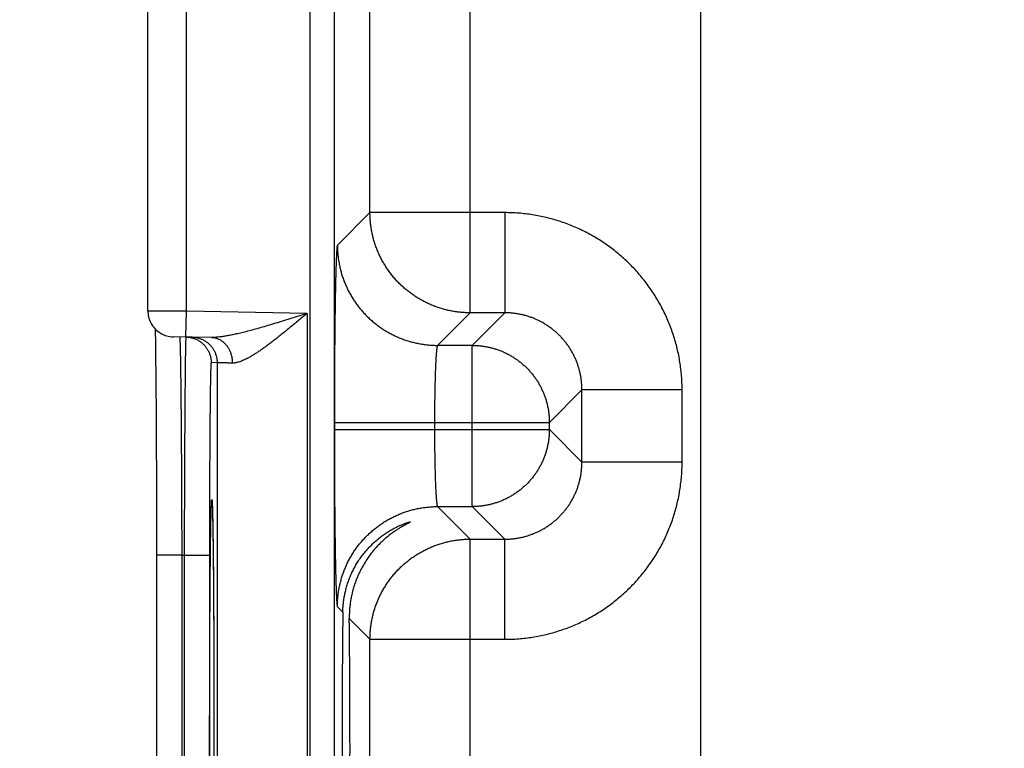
# Model space of a CAD drawing. Header units: inches. Extents: x 0 to 34, y 0 to 22.
# Tile 32 of 80: x 15 to 15.8, y 15.2 to 15.8. Entities that reach past the tile are written whole.
import ezdxf

# ---------------------------------------------------------------- set-up
doc = ezdxf.new("R2010")
doc.units = ezdxf.units.IN
doc.header["$LTSCALE"] = 1.87
doc.header["$MEASUREMENT"] = 0
doc.layers.get('0').update_dxf_attribs({"linetype": 'CONTINUOUS'})
doc.layers.add('DIMENSIONS', color=7, linetype='CONTINUOUS')
doc.styles.get("Standard").update_dxf_attribs({"font": 'txt', "width": 0.8})
doc.dimstyles.new('DIMSTYLE_1', dxfattribs={"dimtxt": 0.125, "dimasz": 0.18, "dimexe": 0.18, "dimexo": 0.0625, "dimgap": 0.09, "dimtad": 0, "dimtih": 1, "dimtoh": 1, "dimdec": 3, "dimzin": 4, "dimdsep": 46, "dimtxsty": 'STANDARD', "dimblk": '_FILLED', "dimblk1": '_FILLED', "dimblk2": '_FILLED', "dimcen": 0.09, "dimadec": 0, "dimazin": 0, "dimtp": 0.01, "dimtm": 0.01, "dimtfac": 1, "dimtdec": 3, "dimtofl": 0, "dimtmove": 0, "dimatfit": 3, "dimldrblk": '_FILLED', "dimfxl": 1, "dimtolj": 1, "dimtzin": 4, "dimarcsym": 0})

# ---------------------------------------------------------------- blocks, each defined once
blk = doc.blocks.new('*D9')
at = {"layer": 'DIMENSIONS', "color": 2, "linetype": 'CONTINUOUS'}
blk.add_line((16.37319, 13.36208), (14.43956, 13.36208), dxfattribs=at)
at = {"layer": 'DIMENSIONS', "color": 2, "linetype": 'CONTINUOUS', "width": 0.8}
for s, p in [('[', (13.67706, 13.29958)), (']', (14.27706, 13.29958)), ('3.529', (13.05206, 13.29958)), ('89.64', (13.77706, 13.29958))]:
    blk.add_text(s, height=0.125, dxfattribs=at).set_placement(p)
blk = doc.blocks.new('_FILLED')
at = {"color": 0, "linetype": 'BYBLOCK'}
blk.add_solid([(0, 0), (-1, 0.1736), (-1, -0.1736)], dxfattribs=at)

msp = doc.modelspace()

# ---------------------------------------------------------------- linework, layer by layer
at = {"color": 7, "linetype": 'CONTINUOUS'}
for p, q in [((15.25362, 16.58677), (15.25362, 12.9164)), ((15.27261, 16.58677), (15.27261, 12.9164)), ((15.55777, 16.435), (15.55777, 13.04917)), ((15.37842, 15.54723), (15.37842, 16.30094)), ((15.30043, 15.62521), (15.30043, 16.22295)), ((15.12755, 15.54857), (15.12755, 15.7976)), ((15.15755, 15.5484), (15.15755, 15.79777)), ((15.30043, 15.62521), (15.27506, 15.59985)), ((15.40544, 15.62521), (15.30043, 15.62521)), ((15.40544, 15.62521), (15.40544, 15.54723)), ((15.1572, 15.5284), (15.15755, 15.5484)), ((15.25144, 15.54676), (15.15755, 15.5484)), ((15.25144, 15.54676), (15.25144, 14.86941)), ((15.37842, 15.54723), (15.35305, 15.52186)), ((15.40544, 15.54723), (15.37842, 15.54723)), ((15.38007, 15.52186), (15.40544, 15.54723)), ((15.13319, 15.53467), (15.13326, 15.53106)), ((15.13326, 15.53106), (15.13335, 15.52635)), ((15.13335, 15.52635), (15.13342, 15.52173)), ((15.17696, 15.52805), (15.1472, 15.52857)), ((15.13342, 15.52173), (15.1335, 15.51618)), ((15.1335, 15.51618), (15.13358, 15.50963)), ((15.38007, 15.52186), (15.35305, 15.52186)), ((15.38007, 15.39631), (15.38007, 15.52186)), ((15.13358, 15.50963), (15.13366, 15.50194)), ((15.18145, 15.50832), (15.17677, 15.5084)), ((15.18145, 15.50832), (15.18145, 14.90784)), ((15.13366, 15.50194), (15.13374, 15.49281)), ((15.13374, 15.49281), (15.13381, 15.48478)), ((15.13381, 15.48478), (15.13388, 15.47555)), ((15.44006, 15.46187), (15.46543, 15.48724)), ((15.46543, 15.43093), (15.46543, 15.48724)), ((15.54342, 15.48724), (15.46543, 15.48724)), ((15.54342, 15.43093), (15.54342, 15.48724)), ((15.13388, 15.47555), (15.13395, 15.46495)), ((15.13395, 15.46495), (15.13401, 15.45267)), ((15.2727, 15.46187), (15.2727, 15.4563)), ((15.2727, 15.46187), (15.44006, 15.46187)), ((15.35068, 15.46187), (15.35068, 15.4563)), ((15.44006, 15.4563), (15.44006, 15.46187)), ((15.2727, 15.4563), (15.44006, 15.4563)), ((15.44006, 15.4563), (15.46543, 15.43093)), ((15.13401, 15.45267), (15.13408, 15.43806)), ((15.13408, 15.43806), (15.13412, 15.42639)), ((15.54342, 15.43093), (15.46543, 15.43093)), ((15.13412, 15.42639), (15.13416, 15.41325)), ((15.13416, 15.41325), (15.13419, 15.39965)), ((15.13419, 15.39965), (15.13421, 15.38601)), ((15.17753, 15.39951), (15.17754, 15.39941)), ((15.17754, 15.39941), (15.17755, 15.39924)), ((15.17757, 15.39889), (15.17759, 15.39858)), ((15.17759, 15.39858), (15.17762, 15.39801)), ((15.17762, 15.39801), (15.17765, 15.39731)), ((15.17765, 15.39731), (15.1777, 15.39616)), ((15.1777, 15.39616), (15.17775, 15.39474)), ((15.17775, 15.39474), (15.17782, 15.39245)), ((15.17782, 15.39245), (15.17788, 15.38997)), ((15.35305, 15.39631), (15.37842, 15.37094)), ((15.35305, 15.39631), (15.38007, 15.39631)), ((15.38007, 15.39631), (15.40544, 15.37094)), ((15.13421, 15.38601), (15.13423, 15.37217)), ((15.17788, 15.38997), (15.17795, 15.3868)), ((15.17795, 15.3868), (15.17803, 15.38288)), ((15.17803, 15.38288), (15.17811, 15.37799)), ((15.17811, 15.37799), (15.1782, 15.37199)), ((15.13423, 15.37217), (15.13423, 15.05768)), ((15.1782, 15.37199), (15.17827, 15.36668)), ((15.37842, 14.61723), (15.37842, 15.37094)), ((15.37842, 15.37094), (15.40544, 15.37094)), ((15.40544, 15.29295), (15.40544, 15.37094)), ((15.17827, 15.36668), (15.17835, 15.36061)), ((15.15388, 15.35848), (15.13423, 15.35848)), ((15.15388, 15.35848), (15.15388, 15.05768)), ((15.15388, 15.35848), (15.15581, 15.35845)), ((15.15581, 15.35845), (15.15581, 15.05772)), ((15.15581, 15.35845), (15.17546, 15.35845)), ((15.17546, 15.35845), (15.17546, 15.05772)), ((15.17835, 15.36061), (15.17842, 15.35363)), ((15.17842, 15.35363), (15.1785, 15.3455)), ((15.1785, 15.3455), (15.17858, 15.33578)), ((15.17858, 15.33578), (15.17866, 15.32364)), ((15.17866, 15.32364), (15.17872, 15.31373)), ((15.27506, 15.31832), (15.27931, 15.31408)), ((15.17872, 15.31373), (15.17878, 15.30241)), ((15.28432, 15.30906), (15.30043, 15.29295)), ((15.17878, 15.30241), (15.17884, 15.28992)), ((15.30043, 14.69521), (15.30043, 15.29295)), ((15.30043, 15.29295), (15.40544, 15.29295)), ((15.17884, 15.28992), (15.17889, 15.27681)), ((15.17889, 15.27681), (15.17892, 15.26346)), ((15.17892, 15.26346), (15.17896, 15.24985)), ((15.17896, 15.24985), (15.17898, 15.23598)), ((15.17898, 15.23598), (15.17899, 15.22195)), ((15.17899, 15.22195), (15.179, 15.20808)), ((15.179, 15.20808), (15.17899, 15.19418))]:
    msp.add_line(p, q, dxfattribs=at)
for points in [[(15.12755, 15.54857), (15.12756, 15.54786), (15.12765, 15.5466), (15.12781, 15.54535), (15.12806, 15.54411), (15.12838, 15.54288), (15.12878, 15.54168), (15.12925, 15.54051), (15.12979, 15.53937), (15.13041, 15.53826), (15.1311, 15.5372), (15.13185, 15.53618), (15.13266, 15.53522), (15.13354, 15.5343), (15.13447, 15.53344), (15.13545, 15.53265), (15.13648, 15.53191), (15.13755, 15.53125), (15.13867, 15.53065), (15.13982, 15.53012), (15.141, 15.52967), (15.14221, 15.5293), (15.14344, 15.529), (15.14468, 15.52878), (15.14594, 15.52863), (15.1472, 15.52857)], [(15.17753, 15.39956), (15.17753, 15.39956), (15.17753, 15.39954), (15.17753, 15.39951)], [(15.17755, 15.39924), (15.17757, 15.39902), (15.17757, 15.39889)]]:
    msp.add_lwpolyline(points, dxfattribs=at)
for points, knots in [([(15.37842, 15.54723), (15.37725, 15.54723), (15.37492, 15.54728), (15.37143, 15.54752), (15.36795, 15.54791), (15.36449, 15.54846), (15.36106, 15.54916), (15.35767, 15.55002), (15.35432, 15.55103), (15.35101, 15.55218), (15.34776, 15.55349), (15.34457, 15.55493), (15.34146, 15.55652), (15.33841, 15.55825), (15.33545, 15.56012), (15.33257, 15.56211), (15.32978, 15.56423), (15.3271, 15.56648), (15.32451, 15.56884), (15.32204, 15.57131), (15.31967, 15.5739), (15.31743, 15.57659), (15.31531, 15.57937), (15.31332, 15.58225), (15.31145, 15.58521), (15.30973, 15.58826), (15.30814, 15.59138), (15.30669, 15.59457), (15.30538, 15.59782), (15.30423, 15.60112), (15.30322, 15.60447), (15.30236, 15.60787), (15.30166, 15.6113), (15.30111, 15.61475), (15.30072, 15.61823), (15.30049, 15.62172), (15.30043, 15.62405), (15.30043, 15.62521)], [0, 0, 0, 0, 0.028572, 0.057143, 0.085716, 0.114289, 0.142862, 0.171435, 0.200009, 0.228583, 0.257158, 0.285732, 0.314307, 0.342882, 0.371457, 0.400033, 0.428608, 0.457184, 0.485759, 0.514335, 0.542911, 0.571486, 0.600061, 0.628636, 0.65721, 0.685786, 0.714361, 0.742935, 0.771508, 0.80008, 0.828652, 0.857229, 0.885804, 0.914368, 0.942921, 0.971462, 1, 1, 1, 1]), ([(15.54342, 15.48724), (15.54342, 15.48904), (15.54335, 15.49264), (15.54303, 15.49805), (15.5425, 15.50344), (15.54176, 15.50881), (15.54081, 15.51415), (15.53965, 15.51945), (15.53828, 15.52469), (15.5367, 15.52988), (15.53493, 15.535), (15.53295, 15.54006), (15.53078, 15.54502), (15.52841, 15.5499), (15.52586, 15.55468), (15.52312, 15.55936), (15.52019, 15.56392), (15.51709, 15.56837), (15.51382, 15.57269), (15.51038, 15.57688), (15.50678, 15.58093), (15.50302, 15.58484), (15.49911, 15.5886), (15.49506, 15.5922), (15.49087, 15.59564), (15.48655, 15.59891), (15.4821, 15.60201), (15.47754, 15.60493), (15.47286, 15.60767), (15.46808, 15.61022), (15.4632, 15.61259), (15.45823, 15.61476), (15.45318, 15.61673), (15.44806, 15.61851), (15.44287, 15.62008), (15.43762, 15.62145), (15.43233, 15.62261), (15.42699, 15.62356), (15.42163, 15.6243), (15.41624, 15.62483), (15.41084, 15.62514), (15.40724, 15.62521), (15.40544, 15.62521)], [0, 0, 0, 0, 0.024938, 0.049917, 0.074922, 0.099939, 0.124954, 0.149959, 0.174962, 0.199976, 0.224999, 0.250018, 0.275026, 0.300027, 0.325031, 0.350038, 0.375045, 0.40005, 0.425053, 0.45006, 0.475069, 0.500078, 0.525085, 0.550089, 0.575094, 0.600101, 0.625108, 0.650112, 0.675115, 0.700119, 0.725125, 0.750138, 0.775157, 0.800176, 0.825185, 0.850182, 0.875177, 0.900178, 0.925176, 0.950157, 0.975104, 1, 1, 1, 1]), ([(15.27506, 15.59985), (15.27501, 15.59979), (15.27495, 15.59958), (15.27486, 15.59918), (15.27477, 15.59856), (15.27468, 15.59775), (15.27459, 15.59672), (15.2745, 15.5955), (15.27441, 15.59407), (15.27432, 15.59244), (15.27424, 15.59061), (15.27415, 15.58859), (15.27407, 15.58638), (15.27398, 15.58399), (15.2739, 15.5814), (15.27382, 15.57864), (15.27374, 15.5757), (15.27367, 15.57259), (15.27359, 15.56931), (15.27352, 15.56587), (15.27345, 15.56228), (15.27339, 15.55853), (15.27332, 15.55463), (15.27326, 15.5506), (15.2732, 15.54643), (15.27315, 15.54213), (15.27309, 15.53772), (15.27304, 15.53319), (15.273, 15.52855), (15.27295, 15.52381), (15.27291, 15.51898), (15.27287, 15.51406), (15.27284, 15.50906), (15.27281, 15.50399), (15.27278, 15.49886), (15.27276, 15.49367), (15.27274, 15.48844), (15.27272, 15.48316), (15.27271, 15.47786), (15.2727, 15.47253), (15.2727, 15.4672), (15.2727, 15.46364), (15.2727, 15.46187)], [0, 0, 0, 0, 0.001578, 0.004582, 0.009066, 0.015034, 0.022479, 0.03139, 0.04176, 0.053579, 0.066827, 0.081479, 0.097507, 0.114894, 0.133619, 0.153653, 0.174961, 0.197509, 0.221268, 0.246206, 0.272284, 0.299458, 0.327683, 0.35692, 0.38713, 0.418267, 0.450279, 0.483115, 0.516728, 0.551071, 0.586096, 0.621751, 0.657985, 0.694733, 0.731926, 0.769506, 0.80743, 0.845652, 0.884102, 0.9227, 0.961361, 1, 1, 1, 1]), ([(15.27506, 15.59985), (15.27506, 15.59868), (15.27512, 15.59635), (15.27535, 15.59285), (15.27575, 15.58938), (15.27629, 15.58592), (15.277, 15.58249), (15.27785, 15.57909), (15.27886, 15.57574), (15.28002, 15.57244), (15.28132, 15.56919), (15.28277, 15.566), (15.28436, 15.56288), (15.28609, 15.55984), (15.28795, 15.55687), (15.28994, 15.554), (15.29207, 15.55121), (15.29431, 15.54852), (15.29667, 15.54594), (15.29915, 15.54347), (15.30173, 15.5411), (15.30442, 15.53886), (15.3072, 15.53674), (15.31008, 15.53474), (15.31305, 15.53288), (15.31609, 15.53115), (15.31921, 15.52956), (15.3224, 15.52812), (15.32564, 15.52681), (15.32895, 15.52566), (15.3323, 15.52465), (15.33569, 15.52379), (15.33912, 15.52309), (15.34258, 15.52254), (15.34606, 15.52215), (15.34955, 15.52191), (15.35188, 15.52186), (15.35305, 15.52186)], [0, 0, 0, 0, 0.028569, 0.057138, 0.085708, 0.114278, 0.142849, 0.17142, 0.199991, 0.228563, 0.257135, 0.285707, 0.314279, 0.342852, 0.371424, 0.399997, 0.42857, 0.457143, 0.485716, 0.514289, 0.542862, 0.571435, 0.600008, 0.628581, 0.657153, 0.685725, 0.714297, 0.742869, 0.771441, 0.800012, 0.828583, 0.857153, 0.885723, 0.914293, 0.942862, 0.971431, 1, 1, 1, 1]), ([(15.15755, 15.5484), (15.15699, 15.5484), (15.15586, 15.54841), (15.15418, 15.54841), (15.15251, 15.54842), (15.15085, 15.54843), (15.14921, 15.54844), (15.1476, 15.54845), (15.14602, 15.54846), (15.14448, 15.54847), (15.14298, 15.54848), (15.14152, 15.54849), (15.14012, 15.5485), (15.13877, 15.5485), (15.13749, 15.54851), (15.13626, 15.54852), (15.13511, 15.54853), (15.13402, 15.54853), (15.13301, 15.54854), (15.13208, 15.54854), (15.13123, 15.54855), (15.13047, 15.54855), (15.12979, 15.54856), (15.1292, 15.54856), (15.1287, 15.54856), (15.12828, 15.54857), (15.12798, 15.54857), (15.12772, 15.54857), (15.12766, 15.54857), (15.12756, 15.54857), (15.12755, 15.54857)], [0, 0, 0, 0, 0.056285, 0.112466, 0.168339, 0.223699, 0.278343, 0.332092, 0.384799, 0.436308, 0.486436, 0.535002, 0.581852, 0.626853, 0.66986, 0.710716, 0.74928, 0.785447, 0.819121, 0.850194, 0.878555, 0.904113, 0.926795, 0.946535, 0.963273, 0.976956, 0.987535, 0.994976, 0.999251, 1, 1, 1, 1]), ([(15.25144, 15.54676), (15.24919, 15.54604), (15.24472, 15.54462), (15.23808, 15.54252), (15.23162, 15.5405), (15.2254, 15.53859), (15.2195, 15.53682), (15.21395, 15.53521), (15.20879, 15.53378), (15.20403, 15.53252), (15.19967, 15.53143), (15.19571, 15.53052), (15.19211, 15.52977), (15.18887, 15.52917), (15.18596, 15.52871), (15.18334, 15.52838), (15.181, 15.52816), (15.1789, 15.52805), (15.17758, 15.52804), (15.17696, 15.52805)], [0, 0, 0, 0, 0.092065, 0.182806, 0.271122, 0.355868, 0.436106, 0.511211, 0.580811, 0.644721, 0.702978, 0.755739, 0.803294, 0.845973, 0.884142, 0.918191, 0.948568, 0.975696, 1, 1, 1, 1]), ([(15.25144, 15.54676), (15.25023, 15.54575), (15.24783, 15.54374), (15.24424, 15.54075), (15.2407, 15.53781), (15.23722, 15.53496), (15.23384, 15.53221), (15.23057, 15.52958), (15.22742, 15.5271), (15.2244, 15.52476), (15.22152, 15.52259), (15.21879, 15.52058), (15.21621, 15.51874), (15.21378, 15.51707), (15.21149, 15.51556), (15.20934, 15.51421), (15.20733, 15.51302), (15.20545, 15.51197), (15.2037, 15.51107), (15.20206, 15.5103), (15.20053, 15.50965), (15.1991, 15.50912), (15.19777, 15.5087), (15.19653, 15.50839), (15.19537, 15.50818), (15.19428, 15.50807), (15.19358, 15.50805), (15.19324, 15.50806)], [0, 0, 0, 0, 0.066836, 0.13307, 0.198266, 0.261992, 0.323804, 0.383284, 0.440138, 0.494148, 0.545154, 0.593089, 0.637914, 0.679658, 0.718394, 0.754212, 0.787241, 0.817626, 0.845519, 0.871089, 0.894516, 0.915972, 0.935629, 0.953672, 0.970287, 0.985664, 1, 1, 1, 1]), ([(15.46543, 15.48724), (15.46543, 15.48819), (15.46539, 15.49009), (15.46519, 15.49295), (15.46485, 15.49579), (15.46437, 15.49861), (15.46377, 15.5014), (15.46303, 15.50416), (15.46216, 15.50689), (15.46116, 15.50956), (15.46003, 15.51219), (15.45879, 15.51476), (15.45742, 15.51726), (15.45593, 15.5197), (15.45433, 15.52207), (15.45262, 15.52435), (15.4508, 15.52655), (15.44888, 15.52866), (15.44686, 15.53068), (15.44475, 15.5326), (15.44255, 15.53442), (15.44027, 15.53613), (15.4379, 15.53773), (15.43547, 15.53921), (15.43296, 15.54058), (15.43039, 15.54183), (15.42777, 15.54295), (15.42509, 15.54395), (15.42237, 15.54482), (15.41961, 15.54556), (15.41681, 15.54617), (15.41399, 15.54664), (15.41115, 15.54698), (15.4083, 15.54718), (15.40639, 15.54723), (15.40544, 15.54723)], [0, 0, 0, 0, 0.030334, 0.060672, 0.091009, 0.121345, 0.151678, 0.182004, 0.212323, 0.24263, 0.272924, 0.303211, 0.3335, 0.363789, 0.394074, 0.424353, 0.454633, 0.484913, 0.515189, 0.545461, 0.575733, 0.606008, 0.636283, 0.666555, 0.696823, 0.72709, 0.757369, 0.787669, 0.817987, 0.848317, 0.878656, 0.908998, 0.939341, 0.969677, 1, 1, 1, 1]), ([(15.15227, 15.52837), (15.15228, 15.52821), (15.15234, 15.52796), (15.15238, 15.52732), (15.15243, 15.52651), (15.15248, 15.52544), (15.15253, 15.52414), (15.15258, 15.52261), (15.15263, 15.52085), (15.15268, 15.51886), (15.15273, 15.51665), (15.15278, 15.51422), (15.15283, 15.51157), (15.15288, 15.5087), (15.15293, 15.50563), (15.15298, 15.50235), (15.15302, 15.49887), (15.15307, 15.49519), (15.15312, 15.49133), (15.15316, 15.48728), (15.15321, 15.48304), (15.15325, 15.47864), (15.1533, 15.47407), (15.15334, 15.46933), (15.15338, 15.46444), (15.15342, 15.4594), (15.15346, 15.45422), (15.1535, 15.44891), (15.15353, 15.44347), (15.15357, 15.43791), (15.1536, 15.43223), (15.15363, 15.42646), (15.15366, 15.42059), (15.15369, 15.41463), (15.15372, 15.40859), (15.15375, 15.40248), (15.15377, 15.39631), (15.15379, 15.39009), (15.15382, 15.38382), (15.15383, 15.37752), (15.15385, 15.37119), (15.15387, 15.36484), (15.15388, 15.3606), (15.15388, 15.35848)], [0, 0, 0, 0, 0.002124, 0.005637, 0.010537, 0.01682, 0.024476, 0.033496, 0.043867, 0.055574, 0.0686, 0.082925, 0.098532, 0.115399, 0.133501, 0.15281, 0.173301, 0.194946, 0.217718, 0.241579, 0.266497, 0.292437, 0.319365, 0.347246, 0.376045, 0.40572, 0.436225, 0.467517, 0.499557, 0.532303, 0.565705, 0.599714, 0.634284, 0.66937, 0.704924, 0.740894, 0.777229, 0.813877, 0.850788, 0.887909, 0.925187, 0.96257, 1, 1, 1, 1]), ([(15.15708, 15.52828), (15.15708, 15.52812), (15.15702, 15.52788), (15.15701, 15.52724), (15.15696, 15.52643), (15.15693, 15.52536), (15.15689, 15.52406), (15.15685, 15.52253), (15.15682, 15.52077), (15.15678, 15.51879), (15.15674, 15.51657), (15.1567, 15.51414), (15.15666, 15.51149), (15.15663, 15.50863), (15.15659, 15.50556), (15.15655, 15.50228), (15.15651, 15.4988), (15.15648, 15.49513), (15.15644, 15.49126), (15.15641, 15.48721), (15.15637, 15.48298), (15.15634, 15.47857), (15.1563, 15.474), (15.15627, 15.46927), (15.15623, 15.46438), (15.1562, 15.45934), (15.15617, 15.45416), (15.15614, 15.44885), (15.15611, 15.44341), (15.15608, 15.43785), (15.15605, 15.43218), (15.15603, 15.42641), (15.156, 15.42054), (15.15598, 15.41458), (15.15595, 15.40854), (15.15593, 15.40244), (15.15591, 15.39627), (15.15589, 15.39005), (15.15587, 15.38378), (15.15585, 15.37748), (15.15584, 15.37115), (15.15582, 15.36481), (15.15581, 15.36057), (15.15581, 15.35845)], [0, 0, 0, 0, 0.002109, 0.005609, 0.010499, 0.016773, 0.024422, 0.033436, 0.043801, 0.055505, 0.068531, 0.082859, 0.098465, 0.115329, 0.133428, 0.152739, 0.173234, 0.194882, 0.217651, 0.241513, 0.266435, 0.292383, 0.319322, 0.347212, 0.376014, 0.405687, 0.436194, 0.467494, 0.499539, 0.532281, 0.565679, 0.599691, 0.634272, 0.669368, 0.704925, 0.740894, 0.777226, 0.813871, 0.850776, 0.88789, 0.925166, 0.962553, 1, 1, 1, 1]), ([(15.1572, 15.5284), (15.15759, 15.52839), (15.15839, 15.52835), (15.1596, 15.52822), (15.16082, 15.528), (15.16203, 15.52771), (15.16322, 15.52735), (15.16438, 15.52691), (15.16552, 15.5264), (15.16662, 15.52582), (15.16768, 15.52518), (15.1687, 15.52447), (15.16967, 15.5237), (15.1706, 15.52287), (15.17147, 15.52198), (15.17229, 15.52104), (15.17304, 15.52005), (15.17373, 15.51902), (15.17436, 15.51795), (15.17492, 15.51684), (15.17541, 15.51569), (15.17582, 15.51452), (15.17617, 15.51333), (15.17643, 15.51211), (15.17663, 15.51088), (15.17674, 15.50965), (15.17677, 15.50882), (15.17677, 15.5084)], [0, 0, 0, 0, 0.037366, 0.077475, 0.117584, 0.157693, 0.197802, 0.237911, 0.27802, 0.318129, 0.358239, 0.398348, 0.438458, 0.478567, 0.518677, 0.558787, 0.598897, 0.639007, 0.679117, 0.719227, 0.759338, 0.799448, 0.839558, 0.879669, 0.919779, 0.95989, 1, 1, 1, 1]), ([(15.1618, 15.52832), (15.16221, 15.52831), (15.16304, 15.52827), (15.16427, 15.52813), (15.1655, 15.52792), (15.16671, 15.52763), (15.1679, 15.52727), (15.16906, 15.52683), (15.17019, 15.52632), (15.1713, 15.52574), (15.17236, 15.5251), (15.17338, 15.52439), (15.17435, 15.52362), (15.17528, 15.52278), (15.17615, 15.5219), (15.17696, 15.52096), (15.17772, 15.51997), (15.17841, 15.51894), (15.17904, 15.51786), (15.1796, 15.51675), (15.18008, 15.51561), (15.1805, 15.51444), (15.18084, 15.51324), (15.18111, 15.51203), (15.1813, 15.5108), (15.18142, 15.50956), (15.18145, 15.50874), (15.18145, 15.50832)], [0, 0, 0, 0, 0.04, 0.08, 0.12, 0.160001, 0.200001, 0.240001, 0.280001, 0.320001, 0.360001, 0.400001, 0.440001, 0.480001, 0.520001, 0.560001, 0.600001, 0.640001, 0.680001, 0.720001, 0.760001, 0.800001, 0.84, 0.88, 0.92, 0.96, 1, 1, 1, 1]), ([(15.17696, 15.52805), (15.1773, 15.52805), (15.178, 15.52801), (15.17902, 15.52787), (15.18005, 15.52766), (15.18105, 15.52738), (15.18204, 15.52701), (15.18301, 15.52658), (15.18395, 15.52607), (15.18487, 15.52549), (15.18575, 15.52485), (15.1866, 15.52414), (15.18741, 15.52337), (15.18818, 15.52254), (15.1889, 15.52165), (15.18957, 15.52071), (15.1902, 15.51972), (15.19077, 15.51869), (15.19128, 15.51761), (15.19174, 15.5165), (15.19214, 15.51535), (15.19249, 15.51418), (15.19277, 15.51299), (15.19298, 15.51177), (15.19314, 15.51054), (15.19323, 15.5093), (15.19324, 15.50847), (15.19324, 15.50806)], [0, 0, 0, 0, 0.03628, 0.072622, 0.109088, 0.145737, 0.182623, 0.219797, 0.257303, 0.295181, 0.333461, 0.372169, 0.411322, 0.450929, 0.490993, 0.531511, 0.572471, 0.613855, 0.65564, 0.697797, 0.740292, 0.783088, 0.826142, 0.869409, 0.912841, 0.956388, 1, 1, 1, 1]), ([(15.35305, 15.52186), (15.353, 15.52183), (15.3529, 15.5217), (15.3528, 15.52143), (15.35269, 15.52103), (15.35257, 15.52048), (15.35246, 15.5198), (15.35235, 15.51898), (15.35224, 15.51803), (15.35214, 15.51695), (15.35203, 15.51573), (15.35193, 15.51439), (15.35183, 15.51292), (15.35173, 15.51134), (15.35163, 15.50964), (15.35154, 15.50782), (15.35146, 15.5059), (15.35137, 15.50388), (15.35129, 15.50175), (15.35122, 15.49954), (15.35115, 15.49723), (15.35108, 15.49484), (15.35102, 15.49237), (15.35096, 15.48983), (15.35091, 15.48723), (15.35086, 15.48456), (15.35082, 15.48184), (15.35078, 15.47907), (15.35075, 15.47627), (15.35073, 15.47343), (15.35071, 15.47056), (15.35069, 15.46768), (15.35069, 15.46477), (15.35068, 15.46284), (15.35068, 15.46187)], [0, 0, 0, 0, 0.002806, 0.007585, 0.014561, 0.023786, 0.035266, 0.04899, 0.064936, 0.083073, 0.103362, 0.125756, 0.150198, 0.176625, 0.204971, 0.235178, 0.267186, 0.300914, 0.336277, 0.37319, 0.411564, 0.451325, 0.492395, 0.534675, 0.578057, 0.62243, 0.66768, 0.713698, 0.76038, 0.807619, 0.855309, 0.903343, 0.951611, 1, 1, 1, 1]), ([(15.38007, 15.52186), (15.38105, 15.52186), (15.38301, 15.52181), (15.38595, 15.52159), (15.38887, 15.52123), (15.39177, 15.52073), (15.39465, 15.52008), (15.39748, 15.51929), (15.40028, 15.51837), (15.40303, 15.51731), (15.40572, 15.51612), (15.40835, 15.51479), (15.41092, 15.51334), (15.4134, 15.51176), (15.41581, 15.51007), (15.41814, 15.50826), (15.42037, 15.50633), (15.4225, 15.5043), (15.42453, 15.50217), (15.42646, 15.49994), (15.42827, 15.49761), (15.42996, 15.49521), (15.43154, 15.49272), (15.43299, 15.49015), (15.43432, 15.48752), (15.43551, 15.48483), (15.43657, 15.48208), (15.4375, 15.47929), (15.43828, 15.47645), (15.43893, 15.47357), (15.43944, 15.47067), (15.4398, 15.46775), (15.44001, 15.46481), (15.44006, 15.46285), (15.44006, 15.46187)], [0, 0, 0, 0, 0.031213, 0.062432, 0.093664, 0.124911, 0.156167, 0.18742, 0.21867, 0.249922, 0.281174, 0.312428, 0.343683, 0.374936, 0.40619, 0.437444, 0.468698, 0.499953, 0.531207, 0.562462, 0.593716, 0.624971, 0.656225, 0.687479, 0.718733, 0.749986, 0.781239, 0.812492, 0.843744, 0.874997, 0.906248, 0.937499, 0.96875, 1, 1, 1, 1]), ([(15.17677, 15.5084), (15.17673, 15.5084), (15.17671, 15.50818), (15.17665, 15.50792), (15.17661, 15.50733), (15.17656, 15.50658), (15.17651, 15.50559), (15.17647, 15.50439), (15.17642, 15.50297), (15.17637, 15.50135), (15.17632, 15.49951), (15.17628, 15.49746), (15.17623, 15.49522), (15.17618, 15.49277), (15.17614, 15.49012), (15.1761, 15.48728), (15.17605, 15.48425), (15.17601, 15.48104), (15.17597, 15.47765), (15.17593, 15.47408), (15.1759, 15.47035), (15.17586, 15.46645), (15.17582, 15.46239), (15.17579, 15.45817), (15.17576, 15.45382), (15.17573, 15.44932), (15.1757, 15.44469), (15.17567, 15.43993), (15.17564, 15.43505), (15.17562, 15.43006), (15.17559, 15.42497), (15.17557, 15.41977), (15.17555, 15.41449), (15.17554, 15.40912), (15.17552, 15.40368), (15.17551, 15.39818), (15.17549, 15.39261), (15.17548, 15.387), (15.17547, 15.38134), (15.17547, 15.37565), (15.17546, 15.36993), (15.17546, 15.3642), (15.17546, 15.36037), (15.17546, 15.35845)], [0, 0, 0, 0, 0.000807, 0.003031, 0.006707, 0.011837, 0.018416, 0.026432, 0.035874, 0.046731, 0.058991, 0.072636, 0.087641, 0.103979, 0.121627, 0.140565, 0.160766, 0.182196, 0.204825, 0.228619, 0.253547, 0.279571, 0.306651, 0.334746, 0.363817, 0.393823, 0.424718, 0.456457, 0.488993, 0.522277, 0.556262, 0.590906, 0.62616, 0.661964, 0.698256, 0.734983, 0.772094, 0.809539, 0.847271, 0.88524, 0.92339, 0.961663, 1, 1, 1, 1]), ([(15.19324, 15.50806), (15.19268, 15.50807), (15.1916, 15.50809), (15.19005, 15.50813), (15.18861, 15.50816), (15.1873, 15.50819), (15.18612, 15.50822), (15.18507, 15.50824), (15.18415, 15.50826), (15.18336, 15.50828), (15.18271, 15.50829), (15.1822, 15.5083), (15.18183, 15.50831), (15.18159, 15.50832), (15.18148, 15.50832), (15.18145, 15.50832)], [0, 0, 0, 0, 0.142215, 0.2743, 0.396004, 0.507103, 0.607392, 0.696658, 0.774701, 0.841351, 0.896474, 0.939966, 0.971753, 0.991778, 1, 1, 1, 1]), ([(15.2727, 15.4563), (15.2727, 15.45452), (15.2727, 15.45096), (15.2727, 15.44563), (15.27271, 15.44031), (15.27272, 15.435), (15.27274, 15.42973), (15.27276, 15.42449), (15.27278, 15.41931), (15.27281, 15.41418), (15.27284, 15.40911), (15.27287, 15.40411), (15.27291, 15.39919), (15.27295, 15.39435), (15.273, 15.38962), (15.27304, 15.38498), (15.27309, 15.38045), (15.27315, 15.37603), (15.2732, 15.37173), (15.27326, 15.36757), (15.27332, 15.36353), (15.27339, 15.35964), (15.27345, 15.35589), (15.27352, 15.35229), (15.27359, 15.34885), (15.27367, 15.34557), (15.27374, 15.34246), (15.27382, 15.33952), (15.2739, 15.33676), (15.27398, 15.33418), (15.27407, 15.33178), (15.27415, 15.32957), (15.27424, 15.32755), (15.27432, 15.32573), (15.27441, 15.3241), (15.2745, 15.32267), (15.27459, 15.32144), (15.27468, 15.32042), (15.27477, 15.3196), (15.27486, 15.31898), (15.27495, 15.31858), (15.27501, 15.31837), (15.27506, 15.31832)], [0, 0, 0, 0, 0.038639, 0.0773, 0.115898, 0.154348, 0.19257, 0.230494, 0.268073, 0.305267, 0.342015, 0.378249, 0.413904, 0.448929, 0.483272, 0.516885, 0.549721, 0.581733, 0.61287, 0.64308, 0.672317, 0.700542, 0.727716, 0.753794, 0.778732, 0.802491, 0.825039, 0.846347, 0.866381, 0.885106, 0.902493, 0.918521, 0.933173, 0.946421, 0.95824, 0.96861, 0.977521, 0.984966, 0.990934, 0.995418, 0.998422, 1, 1, 1, 1]), ([(15.35068, 15.4563), (15.35068, 15.45533), (15.35069, 15.45339), (15.35069, 15.45049), (15.35071, 15.4476), (15.35073, 15.44474), (15.35075, 15.4419), (15.35078, 15.43909), (15.35082, 15.43633), (15.35086, 15.43361), (15.35091, 15.43094), (15.35096, 15.42833), (15.35102, 15.42579), (15.35108, 15.42332), (15.35115, 15.42094), (15.35122, 15.41863), (15.35129, 15.41641), (15.35137, 15.41429), (15.35146, 15.41226), (15.35154, 15.41034), (15.35163, 15.40853), (15.35173, 15.40683), (15.35183, 15.40524), (15.35193, 15.40378), (15.35203, 15.40243), (15.35214, 15.40122), (15.35224, 15.40013), (15.35235, 15.39918), (15.35246, 15.39836), (15.35257, 15.39768), (15.35269, 15.39714), (15.3528, 15.39673), (15.3529, 15.39646), (15.353, 15.39633), (15.35305, 15.39631)], [0, 0, 0, 0, 0.048389, 0.096657, 0.144691, 0.192381, 0.23962, 0.286302, 0.33232, 0.37757, 0.421943, 0.465325, 0.507605, 0.548675, 0.588436, 0.62681, 0.663723, 0.699086, 0.732815, 0.764822, 0.795029, 0.823375, 0.849802, 0.874244, 0.896638, 0.916927, 0.935064, 0.95101, 0.964734, 0.976214, 0.985439, 0.992415, 0.997194, 1, 1, 1, 1]), ([(15.44006, 15.4563), (15.44006, 15.45532), (15.44001, 15.45336), (15.4398, 15.45042), (15.43944, 15.4475), (15.43893, 15.4446), (15.43829, 15.44173), (15.4375, 15.43889), (15.43658, 15.43609), (15.43552, 15.43334), (15.43432, 15.43065), (15.433, 15.42802), (15.43155, 15.42546), (15.42997, 15.42297), (15.42827, 15.42056), (15.42646, 15.41824), (15.42454, 15.41601), (15.42251, 15.41387), (15.42037, 15.41184), (15.41814, 15.40992), (15.41582, 15.4081), (15.41341, 15.40641), (15.41092, 15.40483), (15.40836, 15.40338), (15.40573, 15.40205), (15.40304, 15.40086), (15.40029, 15.3998), (15.39749, 15.39887), (15.39465, 15.39809), (15.39178, 15.39744), (15.38888, 15.39694), (15.38595, 15.39657), (15.38302, 15.39636), (15.38105, 15.39631), (15.38007, 15.39631)], [0, 0, 0, 0, 0.031213, 0.062432, 0.093664, 0.124911, 0.156167, 0.18742, 0.21867, 0.249922, 0.281174, 0.312428, 0.343683, 0.374936, 0.40619, 0.437444, 0.468698, 0.499953, 0.531207, 0.562462, 0.593716, 0.624971, 0.656225, 0.687479, 0.718733, 0.749986, 0.781239, 0.812492, 0.843744, 0.874997, 0.906248, 0.937499, 0.96875, 1, 1, 1, 1]), ([(15.40544, 15.29295), (15.40724, 15.29295), (15.41085, 15.29302), (15.41625, 15.29334), (15.42165, 15.29387), (15.42702, 15.29461), (15.43236, 15.29556), (15.43765, 15.29673), (15.4429, 15.29809), (15.44809, 15.29967), (15.45321, 15.30144), (15.45826, 15.30342), (15.46323, 15.30559), (15.46811, 15.30796), (15.47289, 15.31051), (15.47756, 15.31326), (15.48213, 15.31618), (15.48658, 15.31928), (15.4909, 15.32255), (15.49509, 15.32599), (15.49914, 15.32959), (15.50305, 15.33335), (15.5068, 15.33726), (15.5104, 15.34131), (15.51384, 15.3455), (15.51711, 15.34982), (15.52021, 15.35427), (15.52313, 15.35884), (15.52587, 15.36351), (15.52843, 15.36829), (15.53079, 15.37317), (15.53296, 15.37814), (15.53494, 15.38319), (15.53671, 15.38832), (15.53829, 15.3935), (15.53965, 15.39875), (15.54081, 15.40404), (15.54176, 15.40938), (15.5425, 15.41474), (15.54303, 15.42013), (15.54335, 15.42553), (15.54342, 15.42913), (15.54342, 15.43093)], [0, 0, 0, 0, 0.024938, 0.049917, 0.074922, 0.099939, 0.124954, 0.149959, 0.174962, 0.199976, 0.224999, 0.250018, 0.275026, 0.300027, 0.325031, 0.350038, 0.375045, 0.40005, 0.425053, 0.45006, 0.475069, 0.500078, 0.525085, 0.550089, 0.575094, 0.600101, 0.625108, 0.650112, 0.675115, 0.700119, 0.725125, 0.750138, 0.775157, 0.800176, 0.825185, 0.850182, 0.875177, 0.900178, 0.925176, 0.950157, 0.975104, 1, 1, 1, 1]), ([(15.40544, 15.37094), (15.40639, 15.37094), (15.4083, 15.37098), (15.41115, 15.37119), (15.41399, 15.37152), (15.41681, 15.372), (15.41961, 15.37261), (15.42237, 15.37334), (15.42509, 15.37421), (15.42777, 15.37521), (15.43039, 15.37634), (15.43296, 15.37759), (15.43547, 15.37895), (15.43791, 15.38044), (15.44027, 15.38204), (15.44256, 15.38375), (15.44476, 15.38557), (15.44687, 15.38749), (15.44889, 15.38951), (15.45081, 15.39162), (15.45263, 15.39382), (15.45434, 15.39611), (15.45594, 15.39847), (15.45742, 15.40091), (15.45879, 15.40341), (15.46003, 15.40598), (15.46116, 15.4086), (15.46216, 15.41128), (15.46303, 15.414), (15.46377, 15.41676), (15.46437, 15.41956), (15.46485, 15.42238), (15.46519, 15.42522), (15.46539, 15.42807), (15.46543, 15.42998), (15.46543, 15.43093)], [0, 0, 0, 0, 0.030334, 0.060672, 0.091009, 0.121345, 0.151678, 0.182004, 0.212323, 0.24263, 0.272924, 0.303211, 0.3335, 0.363789, 0.394074, 0.424353, 0.454633, 0.484913, 0.515189, 0.545461, 0.575733, 0.606008, 0.636283, 0.666555, 0.696823, 0.72709, 0.757369, 0.787669, 0.817987, 0.848317, 0.878656, 0.908998, 0.939341, 0.969677, 1, 1, 1, 1]), ([(15.17561, 15.20808), (15.17561, 15.21044), (15.17562, 15.21516), (15.17562, 15.22223), (15.17562, 15.22928), (15.17563, 15.2363), (15.17564, 15.24327), (15.17566, 15.2502), (15.17567, 15.25707), (15.17569, 15.26388), (15.17571, 15.27061), (15.17573, 15.27726), (15.17575, 15.28382), (15.17577, 15.29028), (15.1758, 15.29663), (15.17583, 15.30286), (15.17586, 15.30896), (15.17589, 15.31493), (15.17593, 15.32075), (15.17597, 15.32643), (15.17601, 15.33194), (15.17605, 15.3373), (15.17609, 15.34248), (15.17613, 15.34748), (15.17618, 15.35229), (15.17622, 15.35691), (15.17627, 15.36134), (15.17632, 15.36556), (15.17637, 15.36957), (15.17642, 15.37336), (15.17648, 15.37693), (15.17653, 15.38028), (15.17659, 15.3834), (15.17664, 15.38628), (15.1767, 15.38893), (15.17676, 15.39133), (15.17681, 15.39349), (15.17687, 15.39541), (15.17693, 15.39707), (15.17699, 15.39848), (15.17705, 15.39964), (15.1771, 15.40053), (15.17718, 15.40122), (15.1772, 15.40153), (15.17731, 15.40186), (15.17741, 15.40153), (15.17743, 15.40122), (15.17751, 15.40053), (15.17754, 15.39997), (15.17756, 15.39961), (15.17756, 15.39956)], [0, 0, 0, 0, 0.036147, 0.072233, 0.10821, 0.144028, 0.179635, 0.214989, 0.250051, 0.284787, 0.319155, 0.353107, 0.386593, 0.419565, 0.451972, 0.48377, 0.514919, 0.54538, 0.575115, 0.604084, 0.632249, 0.65957, 0.686012, 0.711539, 0.736117, 0.759713, 0.782295, 0.803832, 0.824296, 0.843661, 0.861903, 0.878995, 0.894912, 0.909635, 0.923146, 0.935428, 0.946462, 0.956232, 0.964727, 0.971936, 0.977852, 0.982466, 0.985773, 0.987773, 0.988502, 0.989232, 0.991233, 0.99454, 0.999155, 1, 1, 1, 1]), ([(15.17756, 15.39956), (15.17758, 15.39923), (15.17762, 15.39842), (15.17768, 15.39707), (15.17774, 15.39541), (15.1778, 15.39349), (15.17785, 15.39133), (15.17791, 15.38893), (15.17797, 15.38628), (15.17803, 15.38339), (15.17808, 15.38028), (15.17813, 15.37693), (15.17819, 15.37335), (15.17824, 15.36956), (15.17829, 15.36555), (15.17834, 15.36133), (15.17839, 15.35691), (15.17843, 15.35229), (15.17848, 15.34747), (15.17852, 15.34247), (15.17857, 15.33729), (15.17861, 15.33194), (15.17864, 15.32642), (15.17868, 15.32074), (15.17872, 15.31492), (15.17875, 15.30895), (15.17878, 15.30285), (15.17881, 15.29662), (15.17884, 15.29027), (15.17886, 15.28381), (15.17888, 15.27725), (15.17891, 15.2706), (15.17892, 15.26387), (15.17894, 15.25706), (15.17896, 15.25019), (15.17897, 15.24326), (15.17898, 15.23629), (15.17899, 15.22927), (15.17899, 15.22222), (15.179, 15.21516), (15.179, 15.21044), (15.179, 15.20808)], [0, 0, 0, 0, 0.005192, 0.012573, 0.021269, 0.03127, 0.042566, 0.055138, 0.06897, 0.084043, 0.100336, 0.117831, 0.136504, 0.156328, 0.177278, 0.199323, 0.222436, 0.246588, 0.271747, 0.297878, 0.324943, 0.352908, 0.381736, 0.411389, 0.441827, 0.473006, 0.504887, 0.537432, 0.570601, 0.604349, 0.638625, 0.67338, 0.708562, 0.744116, 0.780003, 0.816188, 0.852638, 0.889301, 0.926121, 0.96304, 1, 1, 1, 1]), ([(15.27506, 15.31832), (15.27506, 15.31949), (15.27512, 15.32182), (15.27535, 15.32531), (15.27575, 15.32879), (15.27629, 15.33225), (15.277, 15.33568), (15.27785, 15.33907), (15.27886, 15.34242), (15.28002, 15.34573), (15.28132, 15.34898), (15.28277, 15.35216), (15.28436, 15.35528), (15.28609, 15.35833), (15.28795, 15.36129), (15.28994, 15.36417), (15.29207, 15.36695), (15.29431, 15.36964), (15.29667, 15.37222), (15.29915, 15.3747), (15.30173, 15.37706), (15.30442, 15.37931), (15.3072, 15.38143), (15.31008, 15.38342), (15.31305, 15.38528), (15.31609, 15.38701), (15.31921, 15.3886), (15.3224, 15.39005), (15.32564, 15.39135), (15.32895, 15.39251), (15.3323, 15.39352), (15.33569, 15.39437), (15.33912, 15.39508), (15.34258, 15.39563), (15.34606, 15.39602), (15.34955, 15.39625), (15.35188, 15.39631), (15.35305, 15.39631)], [0, 0, 0, 0, 0.028569, 0.057138, 0.085708, 0.114278, 0.142849, 0.17142, 0.199991, 0.228563, 0.257135, 0.285707, 0.314279, 0.342852, 0.371424, 0.399997, 0.42857, 0.457143, 0.485716, 0.514289, 0.542862, 0.571435, 0.600008, 0.628581, 0.657153, 0.685725, 0.714297, 0.742869, 0.771441, 0.800012, 0.828583, 0.857153, 0.885723, 0.914293, 0.942862, 0.971431, 1, 1, 1, 1]), ([(15.27931, 15.31408), (15.27932, 15.3152), (15.2794, 15.31746), (15.27968, 15.32087), (15.28011, 15.32429), (15.28072, 15.32773), (15.28149, 15.33119), (15.28244, 15.33465), (15.28357, 15.33811), (15.28489, 15.34156), (15.2864, 15.34499), (15.28811, 15.34838), (15.29001, 15.35174), (15.29212, 15.35504), (15.29442, 15.35827), (15.29692, 15.3614), (15.29961, 15.36443), (15.30247, 15.36732), (15.30548, 15.37005), (15.3086, 15.37258), (15.31175, 15.37489), (15.31486, 15.37692), (15.3178, 15.37865), (15.32048, 15.38007), (15.32283, 15.38121), (15.32485, 15.3821), (15.32655, 15.38279), (15.32795, 15.38331), (15.32908, 15.38369), (15.32997, 15.38397), (15.33066, 15.38416), (15.33117, 15.3843), (15.33148, 15.38433), (15.33164, 15.38437), (15.33168, 15.38436)], [0, 0, 0, 0, 0.035997, 0.072396, 0.109206, 0.14644, 0.184177, 0.222438, 0.26122, 0.300581, 0.340532, 0.381063, 0.422207, 0.463934, 0.506221, 0.549019, 0.592223, 0.635687, 0.679147, 0.7222, 0.764124, 0.804077, 0.840838, 0.873273, 0.9011, 0.924553, 0.943938, 0.959674, 0.972227, 0.982062, 0.989579, 0.99509, 0.998792, 1, 1, 1, 1]), ([(15.33168, 15.38436), (15.33171, 15.38436), (15.33176, 15.38435), (15.33184, 15.38426), (15.33165, 15.38413), (15.33144, 15.38397), (15.33101, 15.38373), (15.33045, 15.38341), (15.32967, 15.383), (15.32868, 15.38247), (15.32744, 15.3818), (15.32593, 15.38096), (15.32411, 15.37991), (15.32197, 15.3786), (15.31953, 15.37699), (15.31683, 15.37506), (15.31398, 15.37284), (15.31107, 15.37034), (15.30819, 15.36761), (15.30539, 15.36469), (15.30273, 15.36162), (15.30023, 15.35841), (15.29791, 15.3551), (15.29577, 15.35171), (15.29382, 15.34825), (15.29206, 15.34474), (15.29048, 15.34118), (15.2891, 15.33761), (15.2879, 15.33401), (15.28688, 15.33041), (15.28604, 15.32681), (15.28537, 15.32322), (15.28486, 15.31965), (15.28452, 15.31609), (15.28433, 15.31257), (15.28431, 15.31022), (15.28432, 15.30906)], [0, 0, 0, 0, 0.000847, 0.001654, 0.003228, 0.006383, 0.011311, 0.018224, 0.027399, 0.039185, 0.053973, 0.07221, 0.09437, 0.120927, 0.152202, 0.187682, 0.226413, 0.267448, 0.309901, 0.352966, 0.396247, 0.439462, 0.482454, 0.525092, 0.56731, 0.609065, 0.650312, 0.691071, 0.731318, 0.771051, 0.810318, 0.849105, 0.887421, 0.925341, 0.962867, 1, 1, 1, 1]), ([(15.30043, 15.29295), (15.30043, 15.29412), (15.30049, 15.29645), (15.30072, 15.29994), (15.30112, 15.30342), (15.30166, 15.30688), (15.30237, 15.31031), (15.30322, 15.3137), (15.30423, 15.31706), (15.30539, 15.32036), (15.30669, 15.32361), (15.30814, 15.3268), (15.30973, 15.32992), (15.31146, 15.33296), (15.31332, 15.33592), (15.31532, 15.3388), (15.31744, 15.34159), (15.31968, 15.34428), (15.32204, 15.34686), (15.32452, 15.34933), (15.3271, 15.3517), (15.32979, 15.35394), (15.33258, 15.35606), (15.33546, 15.35805), (15.33842, 15.35992), (15.34147, 15.36165), (15.34458, 15.36324), (15.34777, 15.36468), (15.35102, 15.36599), (15.35433, 15.36714), (15.35768, 15.36815), (15.36107, 15.36901), (15.3645, 15.36971), (15.36796, 15.37026), (15.37144, 15.37065), (15.37492, 15.37089), (15.37726, 15.37094), (15.37842, 15.37094)], [0, 0, 0, 0, 0.028572, 0.057143, 0.085716, 0.114289, 0.142862, 0.171435, 0.200009, 0.228583, 0.257158, 0.285732, 0.314307, 0.342882, 0.371457, 0.400033, 0.428608, 0.457184, 0.485759, 0.514335, 0.542911, 0.571486, 0.600061, 0.628636, 0.65721, 0.685786, 0.714361, 0.742935, 0.771508, 0.80008, 0.828652, 0.857229, 0.885804, 0.914368, 0.942921, 0.971462, 1, 1, 1, 1]), ([(15.27931, 15.31408), (15.27928, 15.31237), (15.27924, 15.30891), (15.27918, 15.30366), (15.27912, 15.29829), (15.27907, 15.2928), (15.27902, 15.28721), (15.27897, 15.28152), (15.27892, 15.27573), (15.27888, 15.26985), (15.27885, 15.2639), (15.27882, 15.25788), (15.27879, 15.2518), (15.27876, 15.24565), (15.27874, 15.23947), (15.27872, 15.23324), (15.27871, 15.22698), (15.2787, 15.22069), (15.27869, 15.21439), (15.27869, 15.21019), (15.27869, 15.20808)], [0, 0, 0, 0, 0.048347, 0.097906, 0.148601, 0.200387, 0.253177, 0.306925, 0.361543, 0.41698, 0.473151, 0.529992, 0.587433, 0.645389, 0.703806, 0.762587, 0.821681, 0.88099, 0.94046, 1, 1, 1, 1]), ([(15.28488, 15.20808), (15.28488, 15.21019), (15.28487, 15.2144), (15.28487, 15.22071), (15.28486, 15.227), (15.28484, 15.23327), (15.28483, 15.2395), (15.28481, 15.2457), (15.28478, 15.25185), (15.28475, 15.25794), (15.28472, 15.26397), (15.28468, 15.26993), (15.28464, 15.27581), (15.2846, 15.2816), (15.28455, 15.2873), (15.2845, 15.2929), (15.28444, 15.29839), (15.28439, 15.30376), (15.28434, 15.30731), (15.28432, 15.30906)], [0, 0, 0, 0, 0.062575, 0.125073, 0.187407, 0.24951, 0.311286, 0.372676, 0.433582, 0.493947, 0.553672, 0.612705, 0.670947, 0.728346, 0.784809, 0.840282, 0.89468, 0.947944, 1, 1, 1, 1]), ([(15.17756, 15.01661), (15.17756, 15.01655), (15.17754, 15.0162), (15.17751, 15.01564), (15.17743, 15.01495), (15.17741, 15.01463), (15.17731, 15.01431), (15.1772, 15.01463), (15.17718, 15.01495), (15.1771, 15.01564), (15.17705, 15.01652), (15.17699, 15.01769), (15.17693, 15.0191), (15.17687, 15.02076), (15.17681, 15.02267), (15.17676, 15.02483), (15.1767, 15.02724), (15.17664, 15.02989), (15.17659, 15.03277), (15.17653, 15.03589), (15.17648, 15.03924), (15.17642, 15.04281), (15.17637, 15.0466), (15.17632, 15.05061), (15.17627, 15.05483), (15.17622, 15.05926), (15.17618, 15.06388), (15.17613, 15.06869), (15.17609, 15.0737), (15.17605, 15.07888), (15.17601, 15.08423), (15.17597, 15.08975), (15.17593, 15.09542), (15.17589, 15.10125), (15.17586, 15.10722), (15.17583, 15.11332), (15.1758, 15.11955), (15.17577, 15.1259), (15.17575, 15.13235), (15.17573, 15.13891), (15.17571, 15.14557), (15.17569, 15.1523), (15.17567, 15.15911), (15.17566, 15.16597), (15.17564, 15.1729), (15.17563, 15.17988), (15.17562, 15.1869), (15.17562, 15.19394), (15.17562, 15.20101), (15.17561, 15.20572), (15.17561, 15.20808)], [0, 0, 0, 0, 0.000843, 0.005458, 0.008765, 0.010764, 0.011494, 0.012224, 0.014225, 0.017531, 0.022147, 0.028064, 0.035276, 0.043772, 0.053543, 0.064578, 0.076862, 0.090376, 0.105102, 0.121021, 0.138113, 0.156357, 0.175726, 0.196193, 0.217731, 0.240313, 0.26391, 0.28849, 0.31402, 0.340463, 0.367785, 0.39595, 0.424922, 0.45466, 0.485122, 0.51627, 0.548067, 0.580473, 0.613445, 0.646933, 0.680889, 0.715262, 0.749999, 0.78506, 0.820414, 0.856025, 0.891846, 0.927819, 0.96389, 1, 1, 1, 1]), ([(15.179, 15.20808), (15.179, 15.20572), (15.179, 15.201), (15.17899, 15.19393), (15.17899, 15.18688), (15.17898, 15.17987), (15.17897, 15.17289), (15.17896, 15.16597), (15.17894, 15.1591), (15.17892, 15.15229), (15.17891, 15.14556), (15.17888, 15.13891), (15.17886, 15.13235), (15.17884, 15.12589), (15.17881, 15.11954), (15.17878, 15.11331), (15.17875, 15.10721), (15.17872, 15.10124), (15.17868, 15.09541), (15.17864, 15.08974), (15.17861, 15.08422), (15.17857, 15.07887), (15.17852, 15.07369), (15.17848, 15.06869), (15.17843, 15.06387), (15.17839, 15.05925), (15.17834, 15.05483), (15.17829, 15.05061), (15.17824, 15.0466), (15.17819, 15.04281), (15.17813, 15.03923), (15.17808, 15.03589), (15.17803, 15.03277), (15.17797, 15.02988), (15.17791, 15.02724), (15.17785, 15.02483), (15.1778, 15.02267), (15.17774, 15.02076), (15.17768, 15.01909), (15.17762, 15.01774), (15.17758, 15.01693), (15.17756, 15.01661)], [0, 0, 0, 0, 0.036997, 0.073933, 0.110756, 0.147417, 0.183862, 0.220048, 0.255935, 0.291489, 0.326666, 0.361416, 0.39569, 0.429438, 0.462608, 0.495154, 0.527036, 0.558214, 0.588649, 0.6183, 0.647127, 0.675091, 0.702155, 0.728283, 0.75344, 0.777591, 0.800704, 0.822748, 0.843693, 0.863515, 0.882186, 0.89968, 0.915972, 0.931041, 0.94487, 0.957441, 0.968735, 0.978735, 0.987429, 0.994808, 1, 1, 1, 1]), ([(15.27869, 15.20808), (15.27869, 15.20588), (15.27869, 15.20146), (15.2787, 15.19485), (15.27871, 15.18826), (15.27872, 15.1817), (15.27874, 15.17517), (15.27877, 15.16869), (15.2788, 15.16226), (15.27883, 15.1559), (15.27886, 15.14961), (15.2789, 15.1434), (15.27895, 15.13728), (15.279, 15.13127), (15.27905, 15.12535), (15.2791, 15.11956), (15.27916, 15.11389), (15.27923, 15.10835), (15.27929, 15.10295), (15.27936, 15.09769), (15.27944, 15.0926), (15.27951, 15.08766), (15.27959, 15.08289), (15.27968, 15.0783), (15.27976, 15.07388), (15.27985, 15.06966), (15.27994, 15.06563), (15.28004, 15.06179), (15.28013, 15.05817), (15.28023, 15.05475), (15.28033, 15.05155), (15.28044, 15.04856), (15.28054, 15.0458), (15.28065, 15.04327), (15.28076, 15.04096), (15.28086, 15.03889), (15.28097, 15.03706), (15.28109, 15.03546), (15.2812, 15.03411), (15.28131, 15.033), (15.28141, 15.03214), (15.28154, 15.0315), (15.2816, 15.03115), (15.28174, 15.03094), (15.28178, 15.03094)], [0, 0, 0, 0, 0.037359, 0.074674, 0.111871, 0.148923, 0.185766, 0.22234, 0.258616, 0.294521, 0.330018, 0.365058, 0.399577, 0.433549, 0.46691, 0.499615, 0.531631, 0.562893, 0.593376, 0.623031, 0.651806, 0.67968, 0.706599, 0.732529, 0.757442, 0.781287, 0.804047, 0.825683, 0.84616, 0.865461, 0.883547, 0.900401, 0.915999, 0.930312, 0.943331, 0.95503, 0.965396, 0.974417, 0.982076, 0.988371, 0.993293, 0.996842, 0.999037, 1, 1, 1, 1]), ([(15.28178, 15.03094), (15.28183, 15.03094), (15.28196, 15.03115), (15.28202, 15.0315), (15.28215, 15.03214), (15.28226, 15.033), (15.28237, 15.03411), (15.28248, 15.03546), (15.28259, 15.03706), (15.2827, 15.03889), (15.28281, 15.04096), (15.28292, 15.04327), (15.28302, 15.0458), (15.28313, 15.04856), (15.28323, 15.05155), (15.28333, 15.05475), (15.28343, 15.05817), (15.28353, 15.06179), (15.28362, 15.06563), (15.28371, 15.06966), (15.2838, 15.07388), (15.28389, 15.0783), (15.28397, 15.08289), (15.28405, 15.08766), (15.28413, 15.0926), (15.2842, 15.09769), (15.28427, 15.10295), (15.28434, 15.10835), (15.2844, 15.11389), (15.28446, 15.11956), (15.28452, 15.12535), (15.28457, 15.13127), (15.28462, 15.13728), (15.28466, 15.1434), (15.2847, 15.14961), (15.28474, 15.1559), (15.28477, 15.16226), (15.2848, 15.16869), (15.28482, 15.17517), (15.28484, 15.1817), (15.28486, 15.18826), (15.28487, 15.19485), (15.28487, 15.20146), (15.28488, 15.20588), (15.28488, 15.20808)], [0, 0, 0, 0, 0.000949, 0.003144, 0.006693, 0.011615, 0.01791, 0.02557, 0.034591, 0.044956, 0.056656, 0.069674, 0.083988, 0.099586, 0.11644, 0.134527, 0.153828, 0.174305, 0.195941, 0.218702, 0.242547, 0.26746, 0.293391, 0.32031, 0.348185, 0.37696, 0.406615, 0.437099, 0.468361, 0.500378, 0.533083, 0.566445, 0.600417, 0.634937, 0.669978, 0.705475, 0.74138, 0.777656, 0.814231, 0.851074, 0.888127, 0.925325, 0.962641, 1, 1, 1, 1])]:
    msp.add_open_spline(points, degree=3, knots=knots, dxfattribs=at)
for points in [[(15.15222, 15.52849), (15.15227, 15.52848), (15.15227, 15.52842), (15.15227, 15.52837)], [(15.15712, 15.5284), (15.15708, 15.5284), (15.15708, 15.52834), (15.15708, 15.52828)], [(15.15712, 15.5284), (15.15715, 15.5284), (15.15717, 15.5284), (15.1572, 15.5284)]]:
    msp.add_open_spline(points, degree=3, dxfattribs=at)

# ---------------------------------------------------------------- dimensions: what is measured, and where the dimension line sits
at = {"layer": 'DIMENSIONS', "color": 2, "linetype": 'CONTINUOUS'}
dim = msp.add_ordinate_dim(feature_location=(16.37319, 13.36208), offset=(-1.93363, 0), dtype=0, origin=(16.43569, 16.89108), dimstyle='DIMSTYLE_1', dxfattribs=at)
dim.commit()
dim.dimension.update_dxf_attribs({"geometry": '*D9', "text_midpoint": (13.71456, 13.36208)})

doc.saveas('drawing.dxf')
